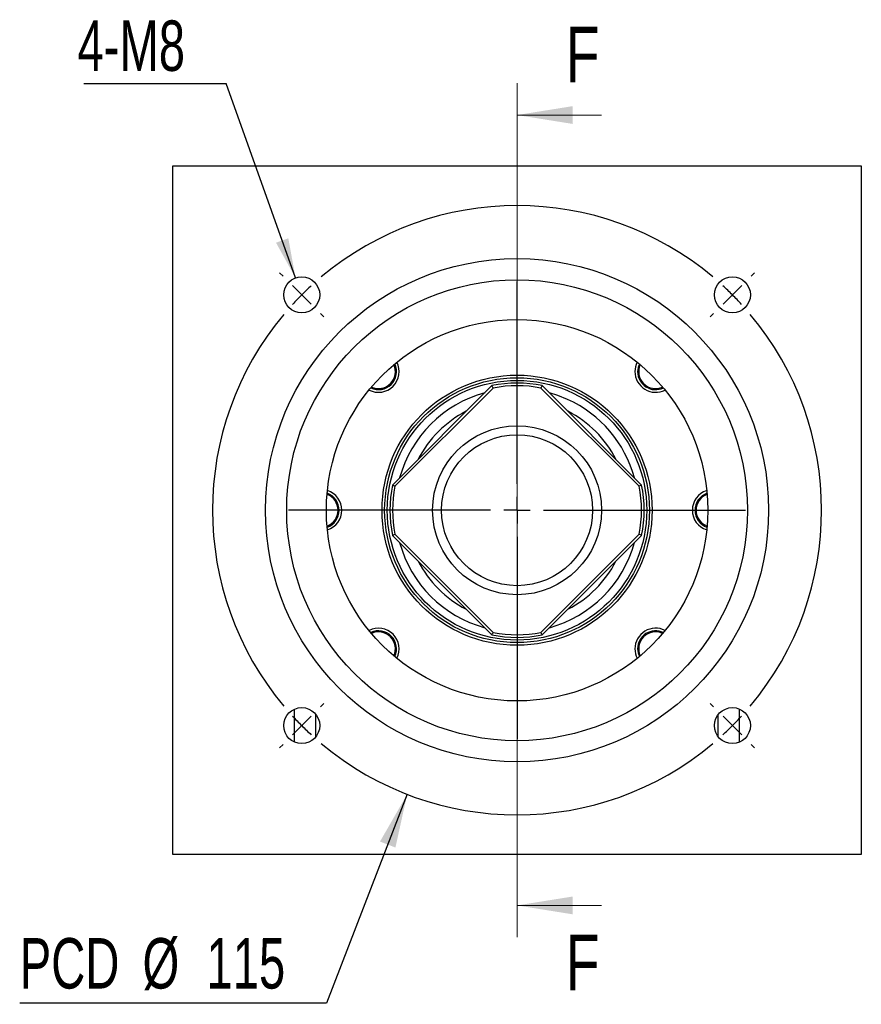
# Model space of a CAD drawing. Header units: millimetres. Extents: x 26 to 294, y 9 to 200.
# Tile 1 of 8: x 26 to 79, y 23 to 85. Entities that reach past the tile are written whole.
import ezdxf

# ---------------------------------------------------------------- set-up
doc = ezdxf.new("R2010")
doc.units = ezdxf.units.MM
doc.layers.add('圖層0', color=7, linetype='Continuous')
doc.styles.add('SLDTEXTSTYLE0', font='TXT', dxfattribs={"width": 0.7})
doc.styles.add('SLDTEXTSTYLE2', font='TXT', dxfattribs={"width": 0.75})
doc.dimstyles.new('SLDDIMSTYLE1', dxfattribs={"dimtxt": 0.18, "dimasz": 2.5, "dimexe": 0, "dimexo": 0.0625, "dimgap": 0, "dimtad": 0, "dimtih": 1, "dimtoh": 1, "dimdec": 0, "dimrnd": 1e-09, "dimzin": 0, "dimdsep": 46, "dimtxsty": 'Standard', "dimsah": 1, "dimcen": 0.09, "dimadec": 0, "dimazin": 0, "dimtfac": 2.5, "dimtdec": 0, "dimtofl": 0, "dimtmove": 0, "dimatfit": 3, "dimfxl": 1, "dimfrac": 2, "dimtolj": 1, "dimtzin": 0, "dimarcsym": 0})
doc.dimstyles.new('SLDDIMSTYLE2', dxfattribs={"dimtxt": 3.389974, "dimasz": 2.5, "dimexe": 0, "dimexo": 0.0625, "dimgap": 0.847493, "dimtad": 0, "dimtih": 1, "dimtoh": 1, "dimlfac": 3, "dimrnd": 1e-09, "dimzin": 12, "dimdsep": 46, "dimtxsty": 'SLDTEXTSTYLE0', "dimsah": 1, "dimcen": 0, "dimadec": 0, "dimazin": 3, "dimtfac": 1, "dimtofl": 0, "dimtmove": 0, "dimatfit": 3, "dimfxl": 1, "dimfrac": 2, "dimtolj": 1, "dimtzin": 12, "dimarcsym": 0})

# ---------------------------------------------------------------- blocks, each defined once
blk = doc.blocks.new('_D')
at = {"layer": '圖層0', "color": 7}
for p, q in [((50.457, 36.47), (45.373, 23.33)), ((45.373, 23.33), (26.07, 23.33))]:
    blk.add_line(p, q, dxfattribs=at)
blk.add_solid([(50.457, 36.47), (48.748, 33.497), (49.72, 33.121)], dxfattribs=at)
at = {"layer": '圖層0', "color": 7, "char_height": 3.175, "attachment_point": 1, "style": 'SLDTEXTSTYLE0'}
for s, insert in [('PCD', (26.07, 27.423)), ('%%c', (33.802, 27.423)), ('115', (37.823, 27.423))]:
    blk.add_mtext(s, dxfattribs=dict(at, insert=insert))
blk = doc.blocks.new('SW_NOTE_0')
at = {"layer": '圖層0', "color": 0}
blk.add_line((-8.965, 0), (0, 0), dxfattribs=at)
at = {"layer": '圖層0', "color": 0, "insert": (-9.363, 3.975), "char_height": 3.175, "attachment_point": 1, "style": 'SLDTEXTSTYLE0'}
blk.add_mtext('4-M8', dxfattribs=at)
blk = doc.blocks.new('SW_CENTERMARKSYMBOL_0')
at = {"layer": '圖層0', "color": 0}
for p, q in [((0, 1.667), (0, 14.386)), ((0, 0), (0, 0.833)), ((-1.667, 0), (-14.386, 0)), ((0, 0), (-0.833, 0)), ((0, 0), (0, -0.833)), ((0, 0), (0.833, 0)), ((1.667, 0), (14.386, 0)), ((0, -1.667), (0, -14.386))]:
    blk.add_line(p, q, dxfattribs=at)
blk = doc.blocks.new('SW_CENTERMARKSYMBOL_1')
at = {"layer": '圖層0', "color": 0}
for p, q in [((-28.284, 1.179), (-28.496, 1.391)), ((1.179, 1.179), (1.391, 1.391)), ((-13.553, -11.886), (-13.553, 0.833)), ((-27.106, 0), (-27.695, 0.589)), ((-27.106, 0), (-26.517, -0.589)), ((0, 0), (-0.589, -0.589)), ((0, 0), (0.589, 0.589)), ((-25.927, -1.179), (-25.715, -1.391)), ((-1.179, -1.179), (-1.391, -1.391)), ((-13.553, -13.553), (-13.553, -12.72)), ((-15.22, -13.553), (-27.939, -13.553)), ((-13.553, -13.553), (-14.386, -13.553)), ((-13.553, -13.553), (-13.553, -14.386)), ((-13.553, -13.553), (-12.72, -13.553)), ((-11.886, -13.553), (0.833, -13.553)), ((-13.553, -15.22), (-13.553, -27.939)), ((-25.927, -25.927), (-25.715, -25.715)), ((-1.179, -25.927), (-1.391, -25.715)), ((-27.106, -27.106), (-26.517, -26.517)), ((0, -27.106), (-0.589, -26.517)), ((-27.106, -27.106), (-27.695, -27.695)), ((0, -27.106), (0.589, -27.695)), ((-28.284, -28.284), (-28.496, -28.496)), ((1.179, -28.284), (1.391, -28.496))]:
    blk.add_line(p, q, dxfattribs=at)
for start, end in [(49.98224, 130.01776), (135, 137.49112), (132.50888, 135), (45, 47.49112), (42.50888, 45), (139.98224, 220.01776), (319.98224, 40.01776), (222.50888, 225), (315, 317.49112), (225, 227.49112), (312.50888, 315), (229.98224, 310.01776)]:
    blk.add_arc((-13.553, -13.553), 19.167, start, end, dxfattribs=at)

msp = doc.modelspace()

# ---------------------------------------------------------------- linework, layer by layer
at = {"color": 7, "linetype": 'Continuous', "lineweight": 18}
for p, q in [((57.3743, 81.2121), (57.3743, 27.4787)), ((62.6943, 79.2121), (57.3743, 79.2121)), ((62.6943, 29.4787), (57.3743, 29.4787))]:
    msp.add_line(p, q, dxfattribs=at)
at = {"color": 7, "linetype": 'Continuous', "lineweight": 25}
for p, q in [((35.7076, 76.012), (79.0409, 76.012)), ((35.7076, 32.6787), (35.7076, 76.012)), ((79.0409, 76.012), (79.0409, 32.6787)), ((65.0907, 62.5993), (65.0268, 62.7468)), ((49.1204, 62.0618), (48.9867, 62.0039)), ((49.5333, 55.9325), (55.7872, 62.1864)), ((55.8693, 62.0328), (49.6869, 55.8504)), ((65.0617, 55.8504), (58.8792, 62.0328)), ((58.9614, 62.1864), (65.2152, 55.9325)), ((68.667, 54.7254), (68.7098, 54.8337)), ((46.0815, 53.9654), (46.0305, 53.8364)), ((55.7872, 46.5044), (49.5333, 52.7583)), ((49.6869, 52.8404), (55.8693, 46.658)), ((58.8792, 46.658), (65.0617, 52.8404)), ((65.2152, 52.7583), (58.9614, 46.5044)), ((65.6282, 46.6289), (65.7388, 46.6769)), ((49.6578, 46.0915), (49.7103, 45.9704)), ((44.7076, 40.0861), (44.7076, 41.499)), ((70.0409, 40.0861), (70.0409, 41.499)), ((79.0409, 32.6787), (35.7076, 32.6787))]:
    msp.add_line(p, q, dxfattribs=at)
at = {"color": 7, "linetype": 'Continuous', "lineweight": 25, "flags": 128}
for points in [[(65.0711, 63.5518), (64.9925, 63.3277), (64.9619, 63.0664)], [(60.5541, 61.3215), (59.934, 61.5721), (59.4112, 61.7365)], [(64.9619, 45.6244), (64.9925, 45.363), (65.0711, 45.139)]]:
    msp.add_lwpolyline(points, dxfattribs=at)
at = {"color": 7, "linetype": 'Continuous', "lineweight": 25}
for centre, radius in [((57.3743, 54.3454), 15.8333), ((43.8214, 67.8983), 1.1333), ((57.3743, 54.3454), 14.5), ((70.9271, 67.8983), 1.1333), ((57.3743, 54.3454), 12), ((57.3743, 54.3454), 8.5), ((57.3743, 54.3454), 8.3333), ((57.3743, 54.3454), 8.1667), ((57.3743, 54.3454), 5.3167), ((57.3743, 54.3454), 4.75), ((43.8214, 40.7925), 1.1333), ((70.9271, 40.7925), 1.1333)]:
    msp.add_circle(centre, radius, dxfattribs=at)
for centre, radius, start, end in [((48.6533, 63.0664), 1.3, 242.797151, 27.202849), ((48.6533, 63.0664), 1.1333, 244.638775, 25.361225), ((48.6533, 63.0664), 1.0667, 245.58033, 24.41967), ((66.0952, 63.0664), 1.3, 152.797151, 180), ((66.0952, 63.0664), 1.0667, 155.58033, 294.41967), ((66.0952, 63.0664), 1.3, 180, 297.202849), ((66.0952, 63.0664), 1.1333, 180, 295.361225), ((57.3743, 54.3454), 8, 78.55731, 101.44269), ((57.3743, 54.3454), 7.8333, 78.923112, 101.076888), ((57.3743, 54.3454), 7.6667, 105.408154, 164.591846), ((57.3743, 54.3454), 7.6667, 15.408154, 65.495947), ((57.3743, 54.3454), 7, 117.24721, 152.75279), ((57.3743, 54.3454), 7, 27.24721, 62.75279), ((57.3743, 54.3454), 8, 168.55731, 191.44269), ((57.3743, 54.3454), 7.8333, 168.923112, 191.076888), ((57.3743, 54.3454), 7.8333, 348.923112, 11.076888), ((57.3743, 54.3454), 8, 348.55731, 11.44269), ((45.0409, 54.3454), 1.0667, 290.58033, 69.41967), ((45.0409, 54.3454), 1.1333, 289.638775, 70.361225), ((45.0409, 54.3454), 1.3, 287.797151, 72.202849), ((69.7076, 54.3454), 1.3, 107.797151, 180), ((69.7076, 54.3454), 1.1333, 109.638775, 180), ((69.7076, 54.3454), 1.0667, 110.58033, 249.41967), ((69.7076, 54.3454), 1.3, 180, 252.202849), ((69.7076, 54.3454), 1.1333, 180, 250.361225), ((57.3743, 54.3454), 7.6667, 195.408154, 254.591846), ((57.3743, 54.3454), 7.6667, 285.408154, 344.591846), ((57.3743, 54.3454), 7, 207.24721, 242.75279), ((57.3743, 54.3454), 7, 297.24721, 332.75279), ((48.6533, 45.6244), 1.3, 332.797151, 117.202849), ((48.6533, 45.6244), 1.1333, 334.638775, 115.361225), ((48.6533, 45.6244), 1.0667, 335.58033, 114.41967), ((57.3743, 54.3454), 8, 258.55731, 281.44269), ((57.3743, 54.3454), 7.8333, 258.923112, 281.076888), ((66.0952, 45.6244), 1.3, 62.797151, 180), ((66.0952, 45.6244), 1.1333, 64.638775, 180), ((66.0952, 45.6244), 1.0667, 65.58033, 204.41967), ((66.0952, 45.6244), 1.3, 180, 207.202849)]:
    msp.add_arc(centre, radius, start, end, dxfattribs=at)
for points, knots in [([(65.0838, 63.5123), (65.0647, 63.4666), (65.0219, 63.3642), (64.9788, 63.1324), (64.988, 62.8619), (65.062, 62.6726), (65.0907, 62.5993)], [0, 0, 0, 0, 0.1576644, 0.3534959, 0.7494265, 1, 1, 1, 1]), ([(48.1986, 62.0582), (48.2471, 62.0379), (48.3524, 61.9938), (48.5872, 61.9498), (48.8578, 61.9591), (49.047, 62.0332), (49.1204, 62.0618)], [0, 0, 0, 0, 0.1660005, 0.35989404, 0.75190633, 1, 1, 1, 1]), ([(69.3247, 55.3836), (69.2731, 55.3625), (69.1646, 55.3182), (68.9647, 55.1817), (68.7801, 54.9837), (68.6986, 54.7976), (68.667, 54.7254)], [0, 0, 0, 0, 0.1740994, 0.3661102, 0.7543157, 1, 1, 1, 1]), ([(45.4348, 53.3121), (45.4826, 53.3317), (45.5874, 53.3747), (45.7837, 53.5092), (45.9685, 53.7071), (46.0499, 53.8932), (46.0815, 53.9654)], [0, 0, 0, 0, 0.1635622, 0.3580228, 0.7511811, 1, 1, 1, 1]), ([(66.5557, 46.6303), (66.5053, 46.6515), (66.3981, 46.6965), (66.1613, 46.741), (65.8907, 46.7316), (65.7015, 46.6576), (65.6282, 46.6289)], [0, 0, 0, 0, 0.171385, 0.3640267, 0.7535081, 1, 1, 1, 1]), ([(49.6671, 45.1846), (49.6853, 45.2283), (49.7272, 45.3287), (49.7696, 45.5584), (49.7605, 45.8289), (49.6865, 46.0181), (49.6578, 46.0915)], [0, 0, 0, 0, 0.1517026, 0.3489202, 0.7476531, 1, 1, 1, 1]), ([(43.3743, 39.7511), (43.3743, 39.917), (43.3743, 40.0837), (43.3743, 40.3417), (43.3743, 40.4294), (43.3743, 40.5645), (43.3743, 40.6101), (43.3743, 40.7036), (43.3743, 40.7514), (43.3743, 40.8455), (43.3743, 40.8922), (43.3743, 40.9851), (43.3743, 41.0313), (43.3743, 41.1657), (43.3743, 41.2516), (43.3743, 41.5057), (43.3743, 41.6701), (43.3743, 41.8339)], [0, 0, 0, 0, 0.25, 0.25, 0.375, 0.375, 0.4375, 0.4375, 0.5, 0.5, 0.5625, 0.5625, 0.625, 0.625, 0.75, 0.75, 1, 1, 1, 1]), ([(71.3743, 39.7511), (71.3743, 39.917), (71.3743, 40.0837), (71.3743, 40.3417), (71.3743, 40.4294), (71.3743, 40.5645), (71.3743, 40.6101), (71.3743, 40.7036), (71.3743, 40.7514), (71.3743, 40.8455), (71.3743, 40.8922), (71.3743, 40.9851), (71.3743, 41.0313), (71.3743, 41.1657), (71.3743, 41.2516), (71.3743, 41.5057), (71.3743, 41.6701), (71.3743, 41.8339)], [0, 0, 0, 0, 0.25, 0.25, 0.375, 0.375, 0.4375, 0.4375, 0.5, 0.5, 0.5625, 0.5625, 0.625, 0.625, 0.75, 0.75, 1, 1, 1, 1])]:
    msp.add_open_spline(points, degree=3, knots=knots, dxfattribs=at)
for points in [[(55.8693, 62.0328), (55.842, 62.084), (55.8146, 62.1352), (55.7872, 62.1864)], [(58.9614, 62.1864), (58.9339, 62.1352), (58.9065, 62.084), (58.8792, 62.0328)], [(49.5333, 55.9325), (49.5844, 55.905), (49.6356, 55.8777), (49.6869, 55.8504)], [(65.2152, 55.9325), (65.1641, 55.905), (65.1129, 55.8777), (65.0617, 55.8504)], [(49.5333, 52.7583), (49.5844, 52.7857), (49.6356, 52.8131), (49.6869, 52.8404)], [(65.2152, 52.7583), (65.1641, 52.7857), (65.1129, 52.8131), (65.0617, 52.8404)], [(55.7872, 46.5044), (55.8146, 46.5555), (55.842, 46.6067), (55.8693, 46.658)], [(58.9614, 46.5044), (58.9339, 46.5555), (58.9065, 46.6067), (58.8792, 46.658)]]:
    msp.add_open_spline(points, degree=3, dxfattribs=at)
at = {"color": 7, "linetype": 'Continuous', "lineweight": 18}
for points in [[(57.3743, 79.2121), (60.8743, 78.6521), (60.8743, 79.7721)], [(57.3743, 29.4787), (60.8743, 28.9187), (60.8743, 30.0387)]]:
    msp.add_solid(points, dxfattribs=at)

# ---------------------------------------------------------------- block references
at = {"layer": '圖層0', "color": 7}
for name, p in [('SW_NOTE_0', (39.0685, 81.1887)), ('SW_CENTERMARKSYMBOL_1', (70.9271, 67.8983)), ('SW_CENTERMARKSYMBOL_0', (57.3743, 54.3454))]:
    msp.add_blockref(name, p, dxfattribs=at)

# ---------------------------------------------------------------- texts
at = {"color": 7, "linetype": 'Continuous', "char_height": 3.5, "attachment_point": 1, "style": 'SLDTEXTSTYLE2'}
for insert in [(60.4317, 84.7697), (60.4317, 27.628)]:
    msp.add_mtext('F', dxfattribs=dict(at, insert=insert))

# ---------------------------------------------------------------- dimensions: what is measured, and where the dimension line sits
at = {"layer": '圖層0', "color": 7}
dim = msp.add_diameter_dim_2p(p1=(64.2912, 72.2204), p2=(50.4573, 36.4703), text='PCD<>', dimstyle='SLDDIMSTYLE2', dxfattribs=at)
dim.commit()
dim.dimension.update_dxf_attribs({"geometry": '_D', "text_midpoint": (34.9276, 25.8675), "dimtype": 163})

# ---------------------------------------------------------------- leaders
msp.add_leader([(43.431, 68.9622), (39.0685, 81.1887)], dimstyle='SLDDIMSTYLE1', dxfattribs=at)

doc.saveas('drawing.dxf')
